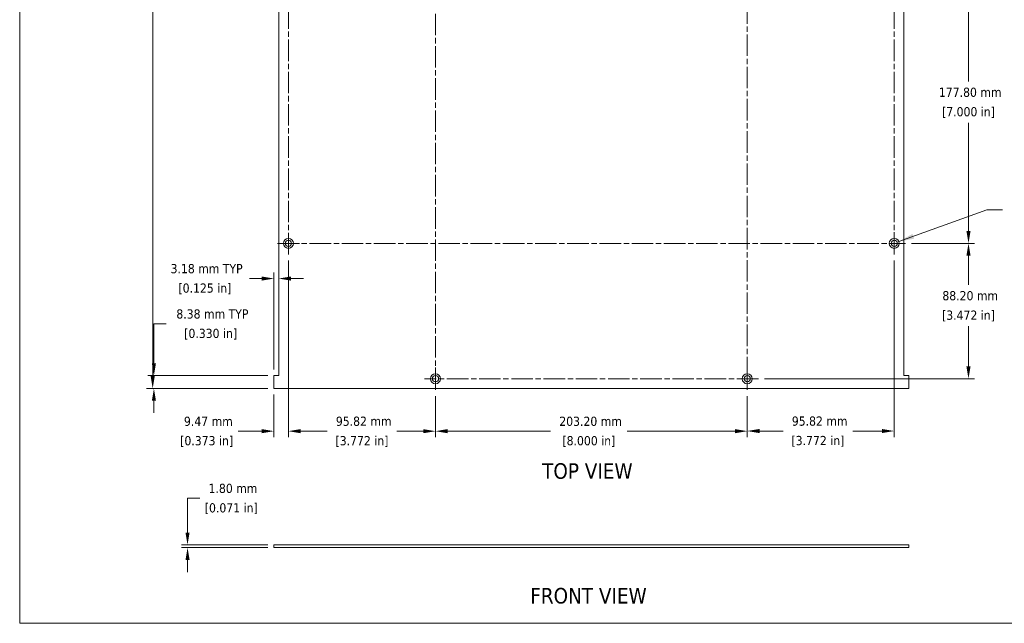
# Model space of a CAD drawing. Header units: millimetres. Extents: x 39 to 1079, y 39 to 825.
# Tile 1 of 7: x 39 to 680, y 39 to 432. Entities that reach past the tile are written whole.
import ezdxf

# ---------------------------------------------------------------- set-up
doc = ezdxf.new("R2010")
doc.units = ezdxf.units.MM
doc.header["$LTSCALE"] = 4
doc.linetypes.add('CHAIN', pattern=[0.7087, 0.4724, -0.0591, 0.1181, -0.0591])
for name, color, linetype, lineweight in [('Center Mark (ANSI)', 7, 'Continuous', 9), ('Centerline (ANSI)', 7, 'Continuous', 9), ('Dimension (ANSI)', 7, 'Continuous', 9), ('Sketch Geometry (ANSI)', 7, 'Continuous', 9), ('Symbol (ANSI)', 7, 'Continuous', 9), ('Visible (ANSI)', 7, 'Continuous', 18)]:
    doc.layers.add(name, color=color, linetype=linetype, lineweight=lineweight)
doc.styles.add('Label Text (ANSI)', font='tahoma.ttf')
doc.styles.add('Note Text (ANSI)', font='tahoma.ttf')
doc.dimstyles.new('Default - mm (ANSI)', dxfattribs={"dimscale": 4, "dimtxt": 1.5, "dimasz": 2, "dimexe": 1, "dimexo": 1, "dimgap": 0.8, "dimtad": 0, "dimtih": 1, "dimtoh": 1, "dimrnd": 1e-08, "dimzin": 0, "dimdsep": 46, "dimtxsty": 'Note Text (ANSI)', "dimcen": 0.09, "dimdle": 4, "dimclrd": 256, "dimclre": 256, "dimclrt": 256, "dimadec": 1, "dimazin": 0, "dimtfac": 1, "dimtofl": 0, "dimtmove": 0, "dimatfit": 3, "dimfxl": 1, "dimtolj": 1, "dimtzin": 0, "dimlwd": -1, "dimlwe": -1, "dimarcsym": 0})
doc.dimstyles.new('Default - mm (ANSI)$7', dxfattribs={"dimscale": 4, "dimtxt": 1.5, "dimasz": 2.5, "dimexe": 1, "dimexo": 1, "dimgap": 0.8, "dimtad": 0, "dimtih": 1, "dimtoh": 1, "dimrnd": 1e-08, "dimzin": 0, "dimdsep": 46, "dimtxsty": 'Note Text (ANSI)', "dimcen": 0.09, "dimdle": 4, "dimclrd": 256, "dimclre": 256, "dimclrt": 256, "dimadec": 1, "dimazin": 0, "dimtfac": 1, "dimtofl": 0, "dimtmove": 0, "dimatfit": 3, "dimfxl": 1, "dimtolj": 1, "dimtzin": 0, "dimlwd": -1, "dimlwe": -1, "dimarcsym": 0})

# ---------------------------------------------------------------- blocks, each defined once
blk = doc.blocks.new('Borders Default Border')
at = {"layer": 'Sketch Geometry (ANSI)', "flags": 128}
blk.add_lwpolyline([(9.65, 9.65), (9.65, 206.25), (269.75, 206.25), (269.75, 9.65), (9.65, 9.65)], dxfattribs=at)
blk = doc.blocks.new('*D6')
at = {"layer": 'Defpoints', "color": 0, "transparency": 16777216}
for p in [(204.31, 736.21), (125.3, 191.61), (204.31, 191.61)]:
    blk.add_point(p, dxfattribs=at)
at = {"layer": 'Dimension (ANSI)', "transparency": 16777216}
for p, q in [((200.31, 736.21), (121.3, 736.21)), ((125.3, 728.21), (125.3, 477.36)), ((125.3, 199.61), (125.3, 450.46)), ((200.31, 191.61), (121.3, 191.61))]:
    blk.add_line(p, q, dxfattribs=at)
for points in [[(123.96, 728.21), (126.63, 728.21), (125.3, 736.21)], [(123.96, 199.61), (126.63, 199.61), (125.3, 191.61)]]:
    blk.add_solid(points, dxfattribs=at)
at = {"layer": 'Dimension (ANSI)', "transparency": 16777216, "char_height": 6, "attachment_point": 2, "style": 'Note Text (ANSI)'}
for s, insert in [('\\A1; 544.60 mm', (125.3, 473.36)), ('\\A1;[21.441 in]', (125.3, 460.71))]:
    blk.add_mtext(s, dxfattribs=dict(at, insert=insert))
blk = doc.blocks.new('*D12')
at = {"layer": 'Defpoints', "color": 0, "transparency": 16777216}
for p in [(615.88, 463.91), (615.88, 286.11), (657.02, 286.11)]:
    blk.add_point(p, dxfattribs=at)
at = {"layer": 'Dimension (ANSI)', "transparency": 16777216}
for p, q in [((619.88, 463.91), (661.02, 463.91)), ((657.02, 455.91), (657.02, 391.53)), ((657.02, 294.11), (657.02, 364.61)), ((619.88, 286.11), (661.02, 286.11))]:
    blk.add_line(p, q, dxfattribs=at)
for points in [[(655.68, 455.91), (658.35, 455.91), (657.02, 463.91)], [(655.68, 294.11), (658.35, 294.11), (657.02, 286.11)]]:
    blk.add_solid(points, dxfattribs=at)
at = {"layer": 'Dimension (ANSI)', "transparency": 16777216, "char_height": 6, "attachment_point": 2, "style": 'Note Text (ANSI)'}
for s, insert in [('\\A1; 177.80 mm', (657.02, 387.55)), ('\\A1;[7.000 in]', (657.02, 374.87))]:
    blk.add_mtext(s, dxfattribs=dict(at, insert=insert))
blk = doc.blocks.new('*D13')
at = {"layer": 'Defpoints', "color": 0, "transparency": 16777216}
for p in [(615.88, 286.11), (520.06, 197.91), (657.02, 197.91)]:
    blk.add_point(p, dxfattribs=at)
at = {"layer": 'Dimension (ANSI)', "transparency": 16777216}
for p, q in [((619.88, 286.11), (661.02, 286.11)), ((657.02, 278.11), (657.02, 259.01)), ((657.02, 205.91), (657.02, 232.08)), ((524.06, 197.91), (661.02, 197.91))]:
    blk.add_line(p, q, dxfattribs=at)
for points in [[(655.68, 278.11), (658.35, 278.11), (657.02, 286.11)], [(655.68, 205.91), (658.35, 205.91), (657.02, 197.91)]]:
    blk.add_solid(points, dxfattribs=at)
at = {"layer": 'Dimension (ANSI)', "transparency": 16777216, "char_height": 6, "attachment_point": 2, "style": 'Note Text (ANSI)'}
for s, insert in [('\\A1; 88.20 mm', (657.02, 255.02)), ('\\A1;[3.472 in]', (657.02, 242.34))]:
    blk.add_mtext(s, dxfattribs=dict(at, insert=insert))
blk = doc.blocks.new('*D14')
at = {"layer": 'Defpoints', "color": 0, "transparency": 16777216}
for p in [(213.79, 278.86), (204.31, 191.61), (213.79, 163.76)]:
    blk.add_point(p, dxfattribs=at)
at = {"layer": 'Dimension (ANSI)', "transparency": 16777216}
for p, q in [((213.79, 274.86), (213.79, 159.76)), ((204.31, 187.61), (204.31, 159.76)), ((196.31, 163.76), (180.94, 163.76)), ((221.79, 163.76), (229.79, 163.76))]:
    blk.add_line(p, q, dxfattribs=at)
for points in [[(196.31, 165.1), (196.31, 162.43), (204.31, 163.76)], [(221.79, 165.1), (221.79, 162.43), (213.79, 163.76)]]:
    blk.add_solid(points, dxfattribs=at)
at = {"layer": 'Dimension (ANSI)', "transparency": 16777216, "char_height": 6, "attachment_point": 2, "style": 'Note Text (ANSI)'}
for s, insert in [('\\A1; 9.47 mm', (160.46, 173.2)), ('\\A1;[0.373 in]', (160.46, 160.56))]:
    blk.add_mtext(s, dxfattribs=dict(at, insert=insert))
blk = doc.blocks.new('*D15')
at = {"layer": 'Defpoints', "color": 0, "transparency": 16777216}
for p in [(213.79, 278.86), (309.61, 190.66), (309.61, 163.76)]:
    blk.add_point(p, dxfattribs=at)
at = {"layer": 'Dimension (ANSI)', "transparency": 16777216}
for p, q in [((213.79, 274.86), (213.79, 159.76)), ((309.61, 186.66), (309.61, 159.76)), ((221.79, 163.76), (238.99, 163.76)), ((301.61, 163.76), (284.41, 163.76))]:
    blk.add_line(p, q, dxfattribs=at)
for points in [[(221.79, 165.1), (221.79, 162.43), (213.79, 163.76)], [(301.61, 165.1), (301.61, 162.43), (309.61, 163.76)]]:
    blk.add_solid(points, dxfattribs=at)
at = {"layer": 'Dimension (ANSI)', "transparency": 16777216, "char_height": 6, "attachment_point": 2, "style": 'Note Text (ANSI)'}
for s, insert in [('\\A1; \\fTahoma|b0|i0;\\H6.0000;95.82 mm', (261.7, 173.24)), ('\\A1;[3.772 in]{\\P\\fTahoma|b0|i0;\\H6.0000;\\P}', (261.7, 160.56))]:
    blk.add_mtext(s, dxfattribs=dict(at, insert=insert))
blk = doc.blocks.new('*D16')
at = {"layer": 'Defpoints', "color": 0, "transparency": 16777216}
for p in [(309.61, 190.66), (512.81, 190.66), (512.81, 163.76)]:
    blk.add_point(p, dxfattribs=at)
at = {"layer": 'Dimension (ANSI)', "transparency": 16777216}
for p, q in [((309.61, 186.66), (309.61, 159.76)), ((512.81, 186.66), (512.81, 159.76)), ((317.61, 163.76), (384.62, 163.76)), ((504.81, 163.76), (434.55, 163.76))]:
    blk.add_line(p, q, dxfattribs=at)
for points in [[(317.61, 165.1), (317.61, 162.43), (309.61, 163.76)], [(504.81, 165.1), (504.81, 162.43), (512.81, 163.76)]]:
    blk.add_solid(points, dxfattribs=at)
at = {"layer": 'Dimension (ANSI)', "transparency": 16777216, "char_height": 6, "attachment_point": 2, "style": 'Note Text (ANSI)'}
for s, insert in [('\\A1; 203.20 mm', (409.58, 173.21)), ('\\A1;[8.000 in]', (409.58, 160.56))]:
    blk.add_mtext(s, dxfattribs=dict(at, insert=insert))
blk = doc.blocks.new('*D17')
at = {"layer": 'Defpoints', "color": 0, "transparency": 16777216}
for p in [(608.63, 278.86), (512.81, 190.66), (608.63, 163.86)]:
    blk.add_point(p, dxfattribs=at)
at = {"layer": 'Dimension (ANSI)', "transparency": 16777216}
for p, q in [((608.63, 274.86), (608.63, 159.86)), ((512.81, 186.66), (512.81, 159.86)), ((520.81, 163.86), (536.17, 163.86)), ((600.63, 163.86), (581.59, 163.86))]:
    blk.add_line(p, q, dxfattribs=at)
for points in [[(520.81, 165.19), (520.81, 162.53), (512.81, 163.86)], [(600.63, 165.19), (600.63, 162.53), (608.63, 163.86)]]:
    blk.add_solid(points, dxfattribs=at)
at = {"layer": 'Dimension (ANSI)', "transparency": 16777216, "char_height": 6, "attachment_point": 2, "style": 'Note Text (ANSI)'}
for s, insert in [('\\A1; 95.82 mm', (558.88, 173.33)), ('\\A1;[3.772 in]', (558.88, 160.66))]:
    blk.add_mtext(s, dxfattribs=dict(at, insert=insert))
blk = doc.blocks.new('*D18')
at = {"layer": 'Defpoints', "color": 0, "transparency": 16777216}
for p in [(126.09, 199.99), (204.31, 199.99), (204.31, 191.61)]:
    blk.add_point(p, dxfattribs=at)
at = {"layer": 'Dimension (ANSI)', "transparency": 16777216}
for p, q in [((126.09, 207.99), (126.09, 233.66)), ((126.09, 233.66), (134.09, 233.66)), ((200.31, 199.99), (122.09, 199.99)), ((200.31, 191.61), (122.09, 191.61)), ((126.09, 183.61), (126.09, 175.61))]:
    blk.add_line(p, q, dxfattribs=at)
for points in [[(124.75, 207.99), (127.42, 207.99), (126.09, 199.99)], [(124.75, 183.61), (127.42, 183.61), (126.09, 191.61)]]:
    blk.add_solid(points, dxfattribs=at)
at = {"layer": 'Dimension (ANSI)', "transparency": 16777216, "char_height": 6, "attachment_point": 2, "style": 'Note Text (ANSI)'}
for s, insert in [('\\A1; \\fTahoma|b0|i0;\\H6.0000;8.38 mm TYP', (163.08, 243.13)), ('\\A1;[0.330 in]', (163.08, 230.46))]:
    blk.add_mtext(s, dxfattribs=dict(at, insert=insert))
blk = doc.blocks.new('*D19')
at = {"layer": 'Defpoints', "color": 0, "transparency": 16777216}
for p in [(207.49, 263.18), (207.49, 263.18), (204.31, 199.99)]:
    blk.add_point(p, dxfattribs=at)
at = {"layer": 'Dimension (ANSI)', "transparency": 16777216}
for p, q in [((196.31, 263.18), (188.31, 263.18)), ((204.31, 203.99), (204.31, 267.18)), ((215.49, 263.18), (223.49, 263.18))]:
    blk.add_line(p, q, dxfattribs=at)
for points in [[(196.31, 264.52), (196.31, 261.85), (204.31, 263.18)], [(215.49, 264.52), (215.49, 261.85), (207.49, 263.18)]]:
    blk.add_solid(points, dxfattribs=at)
at = {"layer": 'Dimension (ANSI)', "transparency": 16777216, "char_height": 6, "attachment_point": 2, "style": 'Note Text (ANSI)'}
for s, insert in [('\\A1; \\fTahoma|b0|i0;\\H6.0000;3.18 mm TYP', (159.32, 272.66)), ('\\A1;[0.125 in]', (159.32, 259.98))]:
    blk.add_mtext(s, dxfattribs=dict(at, insert=insert))
blk = doc.blocks.new('*D20')
at = {"layer": 'Defpoints', "color": 0, "transparency": 16777216}
for p in [(148.01, 87.89), (204.31, 89.69), (204.31, 87.89)]:
    blk.add_point(p, dxfattribs=at)
at = {"layer": 'Dimension (ANSI)', "transparency": 16777216}
for p, q in [((148.01, 97.69), (148.01, 120.03)), ((148.01, 120.03), (156.01, 120.03)), ((200.31, 89.69), (144.01, 89.69)), ((200.31, 87.89), (144.01, 87.89)), ((148.01, 79.89), (148.01, 71.89))]:
    blk.add_line(p, q, dxfattribs=at)
for points in [[(146.67, 97.69), (149.34, 97.69), (148.01, 89.69)], [(146.67, 79.89), (149.34, 79.89), (148.01, 87.89)]]:
    blk.add_solid(points, dxfattribs=at)
at = {"layer": 'Dimension (ANSI)', "transparency": 16777216, "char_height": 6, "attachment_point": 2, "style": 'Note Text (ANSI)'}
for s, insert in [('\\A1; 1.80 mm', (176.49, 129.51)), ('\\A1;[0.071 in]', (176.49, 116.83))]:
    blk.add_mtext(s, dxfattribs=dict(at, insert=insert))

msp = doc.modelspace()

# ---------------------------------------------------------------- linework, layer by layer
at = {"layer": 'Center Mark (ANSI)', "linetype": 'CHAIN', "ltscale": 2.014013}
for p, q in [((608.629, 293.361), (608.629, 278.859)), ((206.535, 286.11), (221.038, 286.11)), ((309.608, 190.657), (309.608, 205.16)), ((512.808, 190.657), (512.808, 205.16))]:
    msp.add_line(p, q, dxfattribs=at)
at = {"layer": 'Centerline (ANSI)', "linetype": 'CHAIN', "ltscale": 7.40793}
for p, q in [((309.608, 190.657), (309.608, 737.163)), ((512.808, 737.163), (512.808, 190.657)), ((213.786, 278.859), (213.786, 648.961)), ((608.629, 278.859), (608.629, 471.161)), ((206.535, 286.11), (615.881, 286.11)), ((520.059, 197.909), (302.357, 197.909))]:
    msp.add_line(p, q, dxfattribs=at)
at = {"layer": 'Visible (ANSI)'}
for p, q in [((207.487, 199.991), (207.487, 727.829)), ((614.929, 727.829), (614.929, 199.991)), ((204.312, 191.609), (204.312, 199.991)), ((204.312, 199.991), (207.487, 199.991)), ((614.929, 199.991), (618.104, 199.991)), ((618.104, 199.991), (618.104, 191.609)), ((618.104, 191.609), (204.312, 191.609)), ((618.104, 89.69), (204.312, 89.69)), ((204.312, 87.887), (204.312, 89.69)), ((204.312, 87.887), (618.104, 87.887)), ((618.104, 87.887), (618.104, 89.69))]:
    msp.add_line(p, q, dxfattribs=at)
for centre, radius in [((213.786, 286.11), 3.251), ((608.629, 286.11), 3.251), ((213.786, 286.11), 2.032), ((608.629, 286.11), 2.032), ((309.608, 197.909), 3.251), ((309.608, 197.909), 2.032), ((512.808, 197.909), 3.251), ((512.808, 197.909), 2.032)]:
    msp.add_circle(centre, radius, dxfattribs=at)

# ---------------------------------------------------------------- block references
at = {"xscale": 4, "yscale": 4, "zscale": 4}
msp.add_blockref('Borders Default Border', (0, 0), dxfattribs=at)

# ---------------------------------------------------------------- texts
at = {"layer": 'Symbol (ANSI)', "char_height": 10.16, "attachment_point": 7, "style": 'Label Text (ANSI)'}
for s, insert in [('TOP VIEW', (379.147, 132.532)), ('FRONT VIEW', (371.382, 51.298))]:
    msp.add_mtext(s, dxfattribs=dict(at, insert=insert))

# ---------------------------------------------------------------- dimensions: what is measured, and where the dimension line sits
at = {"layer": 'Dimension (ANSI)'}
for base, p1, p2, angle, text, override, picture, middle in [((125.298, 191.609), (204.312, 736.211), (204.312, 191.609), 270, ' <> mm\\X[21.441 in]', {"dimgap": 0.8, "dimdec": 2, "dimpost": '', "dimtol": 0, "dimlim": 0, "dimtp": 0, "dimtm": 0, "dimtdec": 2, "dimatfit": 1, "dimtvp": -0.25}, '*D6', (125.298, 463.91)), ((657.016, 286.11), (615.881, 463.91), (615.881, 286.11), 90, ' <> mm\\X[7.000 in]', {"dimgap": 0.8, "dimdec": 2, "dimpost": '', "dimtol": 0, "dimlim": 0, "dimtp": 0, "dimtm": 0, "dimtdec": 2, "dimatfit": 1, "dimtvp": -0.25}, '*D12', (657.016, 378.073)), ((657.016, 197.909), (615.881, 286.11), (520.059, 197.909), 90, ' <> mm\\X[3.472 in]', {"dimgap": 0.8, "dimdec": 2, "dimpost": '', "dimtol": 0, "dimlim": 0, "dimtp": 0, "dimtm": 0, "dimtdec": 2, "dimatfit": 1, "dimtvp": -0.25}, '*D13', (657.016, 245.544)), ((213.786, 163.764), (204.312, 191.609), (213.786, 278.859), 180, ' <> mm\\X[0.373 in]', {"dimgap": 0.8, "dimtih": 0, "dimtoh": 0, "dimdec": 2, "dimpost": '', "dimtol": 0, "dimlim": 0, "dimtp": 0, "dimtm": 0, "dimtdec": 2, "dimatfit": 1, "dimtvp": -0.25}, '*D14', (160.461, 163.764)), ((608.629, 163.86), (512.808, 190.657), (608.629, 278.859), 180, ' <> mm\\X[3.772 in]', {"dimgap": 0.8, "dimtih": 0, "dimtoh": 0, "dimdec": 2, "dimpost": '', "dimtol": 0, "dimlim": 0, "dimtp": 0, "dimtm": 0, "dimtdec": 2, "dimatfit": 1, "dimtvp": -0.25}, '*D17', (558.883, 163.86)), ((126.086, 199.991), (204.312, 191.609), (204.312, 199.991), 90, ' \\fTahoma|b0|i0;\\H6.0000;<> mm TYP\\X[0.330 in]', {"dimgap": 0.8, "dimdec": 2, "dimpost": '', "dimtol": 0, "dimlim": 0, "dimtp": 0, "dimtm": 0, "dimtdec": 2, "dimatfit": 1, "dimtvp": -0.25}, '*D18', (163.077, 233.659)), ((512.808, 163.764), (309.608, 190.657), (512.808, 190.657), 180, ' <> mm\\X[8.000 in]', {"dimgap": 0.8, "dimtih": 0, "dimtoh": 0, "dimdec": 2, "dimpost": '', "dimtol": 0, "dimlim": 0, "dimtp": 0, "dimtm": 0, "dimtdec": 2, "dimatfit": 1, "dimtvp": -0.25}, '*D16', (409.584, 163.764)), ((148.006, 87.887), (204.312, 89.69), (204.312, 87.887), 90, ' <> mm\\X[0.071 in]', {"dimgap": 0.8, "dimdec": 2, "dimpost": '', "dimtol": 0, "dimlim": 0, "dimtp": 0, "dimtm": 0, "dimtdec": 2, "dimatfit": 1, "dimtvp": -0.25}, '*D20', (176.489, 120.031))]:
    dim = msp.add_linear_dim(base=base, p1=p1, p2=p2, angle=angle, text=text, dimstyle='Default - mm (ANSI)', override=override, dxfattribs=at)
    dim.commit()
    dim.dimension.update_dxf_attribs({"geometry": picture, "text_midpoint": middle, "dimtype": 160})
for base, p1, p2, text, override, picture, middle in [((309.608, 163.764), (213.786, 278.859), (309.608, 190.657), ' \\fTahoma|b0|i0;\\H6.0000;<> mm\\X[3.772 in]{\\P\\fTahoma|b0|i0;\\H6.0000;\\P}', {"dimgap": 0.8, "dimtih": 0, "dimtoh": 0, "dimdec": 2, "dimpost": '', "dimtol": 0, "dimlim": 0, "dimtp": 0, "dimtm": 0, "dimtdec": 2, "dimatfit": 1, "dimtvp": -0.375}, '*D15', (261.697, 163.764)), ((207.487189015, 263.183005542), (204.312189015, 199.991319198), (207.487189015, 263.183005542), ' \\fTahoma|b0|i0;\\H6.0000;<> mm TYP\\X[0.125 in]', {"dimgap": 0.8, "dimtih": 0, "dimtoh": 0, "dimdec": 2, "dimpost": '', "dimse2": 1, "dimtol": 0, "dimlim": 0, "dimtp": 0, "dimtm": 0, "dimtdec": 2, "dimatfit": 1, "dimtvp": -0.25}, '*D19', (159.321054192, 263.183005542))]:
    dim = msp.add_linear_dim(base=base, p1=p1, p2=p2, text=text, dimstyle='Default - mm (ANSI)', override=override, dxfattribs=at)
    dim.commit()
    dim.dimension.update_dxf_attribs({"geometry": picture, "text_midpoint": middle, "dimtype": 160})

# ---------------------------------------------------------------- leaders
at = {"layer": 'Symbol (ANSI)', "annotation_type": 0, "has_hookline": 1, "hookline_direction": 0, "text_width": 91.46}
msp.add_leader([(611.652, 287.308), (669.083, 307.99), (679.083, 307.99)], dimstyle='Default - mm (ANSI)$7', override={"dimtad": 0}, dxfattribs=at)

doc.saveas('drawing.dxf')
